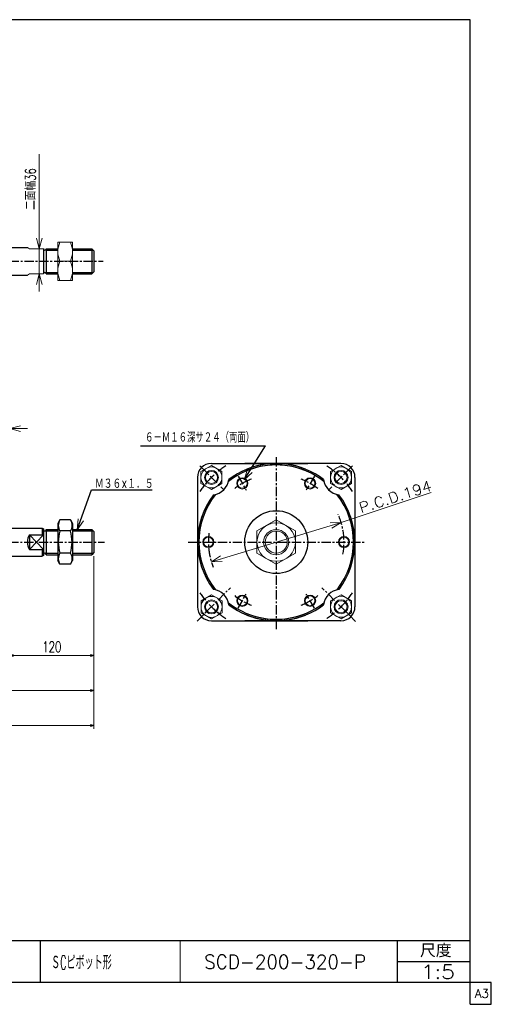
# Model space of a CAD drawing. Header units: millimetres. Extents: x -985 to 985, y -705 to 705.
# Tile 3 of 3: x 311 to 985, y -705 to 705. Entities that reach past the tile are written whole.
import ezdxf
from ezdxf.enums import TextEntityAlignment as Align

# ---------------------------------------------------------------- set-up
doc = ezdxf.new("R2010")
doc.units = ezdxf.units.MM
doc.header["$LTSCALE"] = 0.416667
doc.linetypes.add('CENTER', pattern=[50.8, 31.75, -6.35, 6.35, -6.35])
doc.layers.add('ZUWAKU', color=7, linetype='Continuous')
doc.styles.add('dcStyle0', font='txt.shx', dxfattribs={"width": 0.714286, "bigfont": 'bigfont'})
doc.dimstyles.new('DaDimRotatedStyle', dxfattribs={"dimtxt": 15, "dimasz": 5.000003, "dimexe": 4.999855, "dimexo": 1.666667, "dimgap": 5, "dimtad": 3, "dimdsep": 46, "dimtxsty": 'dcStyle0', "dimblk1": 'OPEN30', "dimblk2": 'OPEN30', "dimsah": 1, "dimcen": 0.09, "dimclrd": 4, "dimclre": 4, "dimclrt": 4, "dimadec": 0, "dimazin": 2, "dimtfac": 1, "dimtdec": 4, "dimtmove": 0, "dimatfit": 0, "dimfxl": 1, "dimarcsym": 0})

# ---------------------------------------------------------------- blocks, each defined once
blk = doc.blocks.new('DC_GROUP_Φ200_1')
at = {"color": 4, "linetype": 'Continuous', "lineweight": 18}
for p, q in [((631.8, 46.2), (636.3, 61.1)), ((631.8, 46.2), (639.7, 58.9)), ((643.1, 56.8), (631.8, 46.2))]:
    blk.add_line(p, q, dxfattribs=at)
blk = doc.blocks.new('DC_GROUP_Φ200_2')
at = {"color": 4, "linetype": 'Continuous', "lineweight": 18}
for p, q in [((392.7, -25.5), (394, -10)), ((392.7, -25.5), (397.8, -11.3)), ((401.6, -12.7), (392.7, -25.5))]:
    blk.add_line(p, q, dxfattribs=at)
blk = doc.blocks.new('DC_GROUP_Φ200_3')
at = {"color": 4, "linetype": 'Continuous', "lineweight": 18}
for p, q in [((584.7, -71.3), (597.9, -63)), ((584.7, -71.3), (599, -66.9)), ((600.2, -70.7), (584.7, -71.3))]:
    blk.add_line(p, q, dxfattribs=at)
blk = doc.blocks.new('DC_GROUP_Φ200_4')
at = {"color": 4, "linetype": 'Continuous', "lineweight": 18}
for p, q in [((754.6, -15.5), (770.2, -15)), ((770.2, -15), (755.8, -19.3)), ((770.2, -15), (757, -23.2))]:
    blk.add_line(p, q, dxfattribs=at)
blk = doc.blocks.new('DC_GROUP_Φ200_11')
at = {"color": 4, "linetype": 'Continuous', "lineweight": 25}
for p, q in [((368.1, -11.4), (365.1, -16.6)), ((383.1, -11.4), (368.1, -11.4)), ((383.1, -11.4), (386.1, -16.6)), ((365.1, -16.6), (365.1, -69.6)), ((383.1, -27.2), (368.1, -27.2)), ((386.1, -16.6), (386.1, -69.6)), ((368.1, -74.9), (365.1, -69.6)), ((383.1, -59), (368.1, -59)), ((383.1, -74.9), (386.1, -69.6)), ((383.1, -74.9), (368.1, -74.9))]:
    blk.add_line(p, q, dxfattribs=at)
for centre, radius, start, end in [((379.8, -19.3), 14.1, 145.6111, 214.3889), ((371.5, -19.3), 14.1, 325.6111, 34.3889), ((418.2, -43.1), 52.5, 162.4111, 197.5889), ((333, -43.1), 52.5, 342.4111, 17.5889), ((379.8, -66.9), 14.1, 145.6111, 214.3889), ((371.5, -66.9), 14.1, 325.6111, 34.3889)]:
    blk.add_arc(centre, radius, start, end, dxfattribs=at)
blk = doc.blocks.new('DC_GROUP_Φ200_21')
at = {"color": 4, "linetype": 'Continuous', "lineweight": 18}
for p, q in [((338.6, 377), (334.6, 392)), ((342.7, 392), (338.6, 377)), ((338.6, 377), (338.6, 392))]:
    blk.add_line(p, q, dxfattribs=at)
blk = doc.blocks.new('DC_GROUP_Φ200_22')
at = {"color": 4, "linetype": 'Continuous', "lineweight": 18}
for p, q in [((334.6, 326), (338.6, 341)), ((338.6, 341), (342.7, 326)), ((338.6, 341), (338.6, 326))]:
    blk.add_line(p, q, dxfattribs=at)
blk = doc.blocks.new('DC_GROUP_Φ200_20')
at = {"color": 4, "linetype": 'Continuous', "lineweight": 13}
for p, q in [((338.6, 512.5), (338.6, 377)), ((338.6, 341), (338.6, 377)), ((338.6, 316), (338.6, 341))]:
    blk.add_line(p, q, dxfattribs=at)
at = {"linetype": 'Continuous'}
for name in ['DC_GROUP_Φ200_21', 'DC_GROUP_Φ200_22']:
    blk.add_blockref(name, (0, 0), dxfattribs=at)
at = {"color": 4, "style": 'dcStyle0', "width": 0.714286}
blk.add_text('二面幅36', height=15, rotation=90, dxfattribs=at).set_placement((333.6, 432.5), (333.6, 492.5), align=Align.FIT)
blk = doc.blocks.new('DC_GROUP_Φ200_23')
at = {"color": 4, "linetype": 'Continuous', "lineweight": 13}
for p, q in [((386.1, 386.5), (365.1, 386.5)), ((365.1, 386.5), (365.1, 331.5)), ((386.1, 331.5), (386.1, 386.5)), ((368.1, 359), (383.1, 359)), ((365.1, 331.5), (386.1, 331.5))]:
    blk.add_line(p, q, dxfattribs=at)
for centre, start, end in [((397.7, 372.8), 155.068, 204.932), ((353.5, 372.8), 335.068, 24.932), ((397.7, 345.3), 155.068, 204.932), ((353.5, 345.3), 335.068, 24.932)]:
    blk.add_arc(centre, 32.6, start, end, dxfattribs=at)
blk = doc.blocks.new('DC_GROUP_Φ200_24')
at = {"color": 4, "linetype": 'Continuous', "lineweight": 13}
for p, q in [((677.4, -11.4), (649.9, -27.2)), ((704.9, -27.2), (677.4, -11.4)), ((649.9, -27.2), (649.9, -59)), ((704.9, -59), (704.9, -27.2)), ((649.9, -59), (677.4, -74.9)), ((677.4, -74.9), (704.9, -59))]:
    blk.add_line(p, q, dxfattribs=at)
for radius in [27.5, 18, 15.8]:
    blk.add_circle((677.4, -43.1), radius, dxfattribs=at)
blk = doc.blocks.new('DC_GROUP_Φ200_25')
at = {"color": 4, "linetype": 'Continuous', "lineweight": 13}
for radius in [8, 6.92]:
    blk.add_circle((628.9, 40.9), radius, dxfattribs=at)
blk = doc.blocks.new('DC_GROUP_Φ200_26')
at = {"color": 4, "linetype": 'Continuous', "lineweight": 13}
for radius in [8, 6.92]:
    blk.add_circle((580.4, -43.1), radius, dxfattribs=at)
blk = doc.blocks.new('DC_GROUP_Φ200_27')
at = {"color": 4, "linetype": 'Continuous', "lineweight": 13}
for radius in [8, 6.92]:
    blk.add_circle((628.9, -127.1), radius, dxfattribs=at)
blk = doc.blocks.new('DC_GROUP_Φ200_28')
at = {"color": 4, "linetype": 'Continuous', "lineweight": 13}
for radius in [8, 6.92]:
    blk.add_circle((725.9, -127.1), radius, dxfattribs=at)
blk = doc.blocks.new('DC_GROUP_Φ200_29')
at = {"color": 4, "linetype": 'Continuous', "lineweight": 13}
for radius in [8, 6.92]:
    blk.add_circle((774.4, -43.1), radius, dxfattribs=at)
blk = doc.blocks.new('DC_GROUP_Φ200_30')
at = {"color": 4, "linetype": 'Continuous', "lineweight": 13}
for radius in [8, 6.92]:
    blk.add_circle((725.9, 40.9), radius, dxfattribs=at)
blk = doc.blocks.new('DC_GROUP_Φ200_31')
at = {"color": 4, "linetype": 'Continuous', "lineweight": 13}
for p, q in [((770.1, 66.8), (755.1, 58.2)), ((755.1, 58.2), (755.1, 40.9)), ((785.1, 58.2), (770.1, 66.8)), ((785.1, 40.9), (785.1, 58.2)), ((755.1, 40.9), (770.1, 32.2)), ((770.1, 32.2), (785.1, 40.9))]:
    blk.add_line(p, q, dxfattribs=at)
for radius in [15, 10, 8.65]:
    blk.add_circle((770.1, 49.5), radius, dxfattribs=at)
blk = doc.blocks.new('DC_GROUP_Φ200_32')
at = {"color": 4, "linetype": 'Continuous', "lineweight": 13}
for p, q in [((770.1, -118.4), (755.1, -127.1)), ((785.1, -127.1), (770.1, -118.4)), ((755.1, -127.1), (755.1, -144.4)), ((785.1, -144.4), (785.1, -127.1)), ((755.1, -144.4), (770.1, -153.1)), ((770.1, -153.1), (785.1, -144.4))]:
    blk.add_line(p, q, dxfattribs=at)
for radius in [15, 10, 8.65]:
    blk.add_circle((770.1, -135.7), radius, dxfattribs=at)
blk = doc.blocks.new('DC_GROUP_Φ200_33')
at = {"color": 4, "linetype": 'Continuous', "lineweight": 13}
for p, q in [((584.9, -118.6), (569.9, -127.2)), ((599.9, -127.2), (584.9, -118.6)), ((569.9, -127.2), (569.9, -144.5)), ((599.9, -144.5), (599.9, -127.2)), ((569.9, -144.5), (584.9, -153.2)), ((584.9, -153.2), (599.9, -144.5))]:
    blk.add_line(p, q, dxfattribs=at)
for radius in [15, 10, 8.65]:
    blk.add_circle((584.9, -135.9), radius, dxfattribs=at)
blk = doc.blocks.new('DC_GROUP_Φ200_34')
at = {"color": 4, "linetype": 'Continuous', "lineweight": 13}
for p, q in [((584.8, 66.8), (569.8, 58.2)), ((569.8, 58.2), (569.8, 40.9)), ((599.8, 58.2), (584.8, 66.8)), ((599.8, 40.9), (599.8, 58.2)), ((569.8, 40.9), (584.8, 32.2)), ((584.8, 32.2), (599.8, 40.9))]:
    blk.add_line(p, q, dxfattribs=at)
for radius in [15, 10, 8.65]:
    blk.add_circle((584.8, 49.5), radius, dxfattribs=at)
blk = doc.blocks.new('DC_GROUP_Φ200_36')
at = {"color": 4, "linetype": 'Continuous', "lineweight": 18}
for p, q in [((296.5, 119.4), (311.5, 123.4)), ((311.5, 115.4), (296.5, 119.4)), ((296.5, 119.4), (311.5, 119.4))]:
    blk.add_line(p, q, dxfattribs=at)
blk = doc.blocks.new('DC_GROUP_Φ200_37')
at = {"color": 4, "linetype": 'Continuous', "lineweight": 18}
for p, q in [((257.5, 123.4), (272.5, 119.4)), ((272.5, 119.4), (257.5, 115.4)), ((272.5, 119.4), (257.5, 119.4))]:
    blk.add_line(p, q, dxfattribs=at)
blk = doc.blocks.new('DC_GROUP_Φ200_35')
at = {"color": 4, "linetype": 'Continuous', "lineweight": 13}
for p, q in [((247.5, 119.4), (272.5, 119.4)), ((272.5, 80.9), (272.5, 124.4)), ((272.5, 119.4), (296.5, 119.4)), ((296.5, 72.4), (296.5, 124.4)), ((321.5, 119.4), (296.5, 119.4))]:
    blk.add_line(p, q, dxfattribs=at)
at = {"linetype": 'Continuous'}
for name in ['DC_GROUP_Φ200_37', 'DC_GROUP_Φ200_36']:
    blk.add_blockref(name, (0, 0), dxfattribs=at)
at = {"color": 4, "style": 'dcStyle0', "width": 0.8}
blk.add_text('24', height=15, dxfattribs=at).set_placement((272.5, 124.4), (296.5, 124.4), align=Align.FIT)
blk = doc.blocks.new('_OPEN30')
at = {"color": 0, "linetype": 'ByBlock', "lineweight": -2}
for p, q in [((-1, 0.267949), (0, 0)), ((0, 0), (-1, -0.267949)), ((0, 0), (-1, 0))]:
    blk.add_line(p, q, dxfattribs=at)
blk = doc.blocks.new('*D66')
at = {"color": 4, "linetype": 'Continuous', "lineweight": 13}
for p, q in [((416.5, -63.1), (416.5, -210.6)), ((296.5, -158.6), (296.5, -210.6)), ((296.5, -205.6), (416.5, -205.6))]:
    blk.add_line(p, q, dxfattribs=at)
at = {"color": 4, "xscale": 5.000004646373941, "yscale": 4.999982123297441}
for p, rotation in [((296.5, -205.6), 180), ((416.5, -205.6), 360)]:
    blk.add_blockref('_OPEN30', p, dxfattribs=dict(at, rotation=rotation))
at = {"color": 4, "insert": (356.5, -200.6), "char_height": 15, "width": 60.938, "attachment_point": 8, "style": 'dcStyle0'}
blk.add_mtext('\\T1.00;120', dxfattribs=at)
blk = doc.blocks.new('*D67')
at = {"color": 4, "linetype": 'Continuous', "lineweight": 13}
for p, q in [((416.5, -63.1), (416.5, -260.6)), ((-315.5, -158.6), (-315.5, -260.6)), ((-315.5, -255.6), (416.5, -255.6))]:
    blk.add_line(p, q, dxfattribs=at)
at = {"color": 4, "xscale": 5.000004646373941, "yscale": 4.999982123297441}
for p, rotation in [((-315.5, -255.6), 180), ((416.5, -255.6), 360)]:
    blk.add_blockref('_OPEN30', p, dxfattribs=dict(at, rotation=rotation))
at = {"color": 4, "insert": (50.5, -250.6), "char_height": 15, "width": 32.812, "attachment_point": 8, "style": 'dcStyle0'}
blk.add_mtext('\\T1.00;B', dxfattribs=at)
blk = doc.blocks.new('*D69')
at = {"color": 4, "linetype": 'Continuous', "lineweight": 13}
for p, q in [((416.5, -68.1), (416.5, -310.6)), ((-400.5, -83.6), (-400.5, -310.6)), ((-400.5, -305.6), (416.5, -305.6))]:
    blk.add_line(p, q, dxfattribs=at)
at = {"color": 4, "xscale": 5.000004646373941, "yscale": 4.999982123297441}
for p, rotation in [((-400.5, -305.6), 180), ((416.5, -305.6), 360)]:
    blk.add_blockref('_OPEN30', p, dxfattribs=dict(at, rotation=rotation))
at = {"color": 4, "insert": (8, -300.6), "char_height": 15, "width": 32.812, "attachment_point": 8, "style": 'dcStyle0'}
blk.add_mtext('\\T1.00;C', dxfattribs=at)

msp = doc.modelspace()

# ---------------------------------------------------------------- linework, layer by layer
at = {"color": 4, "linetype": 'Continuous', "lineweight": 25}
for p, q in [((299.537, 379.006), (321.497, 379.006)), ((344.537, 377.117), (344.537, 341.006)), ((348.537, 377.006), (365.116, 377.006)), ((348.537, 377.006), (348.537, 341.006)), ((348.537, 375.006), (365.116, 375.006)), ((386.116, 377.006), (413.537, 377.006)), ((386.116, 375.006), (415.537, 375.006)), ((416.537, 374.006), (413.537, 377.006)), ((413.537, 377.006), (413.537, 341.006)), ((416.537, 374.006), (416.537, 344.006)), ((299.537, 339.006), (321.497, 339.006)), ((348.537, 343.006), (365.116, 343.006)), ((348.537, 341.006), (365.116, 341.006)), ((386.116, 343.006), (415.537, 343.006)), ((386.116, 341.006), (413.537, 341.006)), ((416.537, 344.006), (413.537, 341.006)), ((483.186, 94.812), (662.012, 94.812)), ((631.757, 46.193), (662.012, 94.812)), ((584.789, 69.385), (722.42, 69.385)), ((770.051, 69.385), (632.42, 69.385)), ((564.92, 49.516), (564.92, -135.615)), ((789.92, 49.516), (789.92, -135.615)), ((392.707, -25.457), (413.315, 31.976)), ((413.315, 31.976), (500.242, 31.976)), ((299.537, -23.115), (342.537, -23.115)), ((342.537, -23.115), (342.537, -32.515)), ((342.537, -23.115), (344.537, -24.048)), ((344.537, -24.048), (344.537, -62.182)), ((344.537, -25.004), (344.537, -62.182)), ((348.537, -25.115), (365.116, -25.115)), ((348.537, -25.115), (348.537, -61.115)), ((348.537, -27.115), (365.116, -27.115)), ((386.116, -25.115), (413.537, -25.115)), ((386.116, -27.115), (415.537, -27.115)), ((416.537, -28.115), (413.537, -25.115)), ((413.537, -25.115), (413.537, -61.115)), ((416.537, -28.115), (416.537, -58.115)), ((324.537, -32.515), (324.537, -53.715)), ((324.537, -32.515), (344.537, -32.515)), ((324.537, -32.515), (344.537, -53.715)), ((344.537, -32.515), (324.537, -53.715)), ((324.537, -53.715), (344.537, -53.715)), ((342.537, -53.715), (342.537, -63.115)), ((299.537, -63.115), (342.537, -63.115)), ((344.537, -62.182), (342.537, -63.115)), ((348.537, -59.115), (365.116, -59.115)), ((348.537, -61.115), (365.116, -61.115)), ((386.116, -59.115), (415.537, -59.115)), ((386.116, -61.115), (413.537, -61.115)), ((416.537, -58.115), (413.537, -61.115)), ((584.789, -155.615), (722.42, -155.615)), ((770.051, -155.615), (632.42, -155.615))]:
    msp.add_line(p, q, dxfattribs=at)
at = {"color": 4, "linetype": 'Continuous', "lineweight": 13}
for p, q in [((321.497, 379.006), (324.537, 377.006)), ((324.537, 377.006), (344.537, 377.006)), ((365.116, 377.006), (365.116, 341.006)), ((324.537, 341.006), (321.497, 339.006)), ((324.537, 341.006), (344.537, 341.006)), ((770.169, -14.98), (898.956, 28.003)), ((584.671, -71.25), (770.169, -14.98))]:
    msp.add_line(p, q, dxfattribs=at)
at = {"color": 4, "linetype": 'CENTER', "lineweight": 25}
for p, q in [((-444.667, 359.006), (429.727, 359.006)), ((677.42, 78.343), (677.42, -169.003)), ((568.14, 66.165), (602.393, 31.912)), ((786.701, 66.165), (752.447, 31.912)), ((622.866, 51.376), (634.47, 31.277)), ((731.974, 51.376), (720.37, 31.277)), ((-445.14, -43.115), (431.776, -43.115)), ((551.698, -43.115), (804.562, -43.115)), ((564.378, -156.157), (612.121, -108.415)), ((790.939, -156.634), (742.72, -108.415)), ((622.866, -137.606), (634.47, -117.507)), ((731.974, -137.606), (720.37, -117.507))]:
    msp.add_line(p, q, dxfattribs=at)
at = {"color": 4, "linetype": 'Continuous', "lineweight": 25}
msp.add_circle((677.42, -43.115), 45, dxfattribs=at)
for centre, radius, start, end in [((346.537, 377.006), 2, 176.195233, 0), ((346.537, 341.006), 2, 0, 180), ((584.789, 49.516), 20, 90, 180), ((677.42, -43.115), 110.5, 68.198591, 128.181732), ((677.42, -43.115), 112.5, 68.198591, 127.057453), ((677.42, -43.115), 112.5, 52.942547, 111.801409), ((677.42, -43.115), 110.5, 51.818268, 111.801409), ((770.051, 49.516), 20, 0, 90), ((584.789, 49.516), 25, 276.551551, 353.448449), ((770.051, 49.516), 25, 186.551551, 263.448449), ((677.42, -43.115), 112.5, 142.942547, 216.956384), ((677.42, -43.115), 110.5, 141.818268, 218.051913), ((677.42, -43.115), 110.5, 321.948087, 38.181732), ((677.42, -43.115), 112.5, 323.043616, 37.057453), ((346.537, -25.115), 2, 176.195233, 0), ((341.497, -43.115), 20, 147.994545, 212.005455), ((346.537, -61.115), 2, 0, 180), ((584.789, -135.746), 25, 6.551551, 83.448449), ((770.051, -135.746), 25, 96.551551, 173.448449), ((584.789, -135.746), 20, 180, 270), ((677.42, -43.115), 110.5, 231.818268, 291.801409), ((677.42, -43.115), 112.5, 232.942547, 291.801409), ((677.42, -43.115), 112.5, 248.198591, 307.057453), ((677.42, -43.115), 110.5, 248.198591, 308.181732), ((770.051, -135.746), 20, 270, 360)]:
    msp.add_arc(centre, radius, start, end, dxfattribs=at)
at = {"color": 4, "linetype": 'CENTER', "lineweight": 25}
for radius, start, end in [(131, 123.455708, 146.372638), (131, 33.627362, 56.544292), (97, 111.490368, 127.76944), (97, 52.23056, 68.509632), (97, 349.755359, 24.349848), (97, 172.54003, 201.841002), (131, 213.627362, 236.544292), (97, 232.23056, 248.509632), (97, 291.490368, 307.76944), (131, 303.455708, 326.372638)]:
    msp.add_arc((677.42, -43.115), radius, start, end, dxfattribs=at)
at = {"layer": 'ZUWAKU', "color": 5, "linetype": 'Continuous', "lineweight": 25}
for p, q in [((955, 705), (-985, 705)), ((955, -705), (955, 705)), ((985, -673.75), (-985, -673.75)), ((985, -705), (985, -673.75)), ((955, -705), (985, -705))]:
    msp.add_line(p, q, dxfattribs=at)
at = {"layer": 'ZUWAKU', "color": 4, "linetype": 'Continuous', "lineweight": 25}
for p, q in [((0, -613.75), (955, -613.75)), ((340, -613.75), (340, -673.75)), ((850.675, -673.75), (850.675, -613.75)), ((850.675, -643.75), (955, -643.75))]:
    msp.add_line(p, q, dxfattribs=at)
at = {"layer": 'ZUWAKU', "color": 4, "linetype": 'Continuous', "lineweight": 13}
msp.add_line((540, -613.75), (540, -673.75), dxfattribs=at)

# ---------------------------------------------------------------- block references
at = {"linetype": 'Continuous'}
for name in ['DC_GROUP_Φ200_20', 'DC_GROUP_Φ200_23', 'DC_GROUP_Φ200_35', 'DC_GROUP_Φ200_34', 'DC_GROUP_Φ200_1', 'DC_GROUP_Φ200_31', 'DC_GROUP_Φ200_25', 'DC_GROUP_Φ200_30', 'DC_GROUP_Φ200_11', 'DC_GROUP_Φ200_2', 'DC_GROUP_Φ200_24', 'DC_GROUP_Φ200_4', 'DC_GROUP_Φ200_26', 'DC_GROUP_Φ200_29', 'DC_GROUP_Φ200_3', 'DC_GROUP_Φ200_33', 'DC_GROUP_Φ200_27', 'DC_GROUP_Φ200_28', 'DC_GROUP_Φ200_32']:
    msp.add_blockref(name, (0, 0), dxfattribs=at)

# ---------------------------------------------------------------- texts
at = {"color": 4, "style": 'dcStyle0'}
for s, height, width, p, p2 in [('６－Ｍ１６深サ２４（両面）', 15, 0.666667, (489.874, 99.504), (645.874, 99.504)), ('Ｍ３６×１．５', 15, 0.666667, (418.115, 33.176), (502.115, 33.176)), ('ＳCピボット形', 20, 0.529268, (355.506, -655.084), (442.306, -655.084)), ('SCD-200-320-P', 20, 0.89, (574.418, -653.974), (805.818, -653.974)), ('1:5', 20, 0.8, (884.682, -668.702), (932.682, -668.702))]:
    msp.add_text(s, height=height, dxfattribs=dict(at, width=width)).set_placement(p, p2, align=Align.FIT)
at = {"color": 4, "style": 'dcStyle0', "width": 0.8}
msp.add_text('P.C.D.194', height=15, rotation=17.803033, dxfattribs=at).set_placement((798.715, -1.795), (901.543, 31.225), align=Align.FIT)
at = {"layer": 'ZUWAKU', "color": 4, "style": 'dcStyle0', "width": 0.991667}
msp.add_text('尺度', height=19, dxfattribs=at).set_placement((883.075, -637.65), (928.295, -637.65), align=Align.FIT)
at = {"layer": 'ZUWAKU', "color": 7, "style": 'dcStyle0', "width": 0.8}
msp.add_text('A3', height=12.5, dxfattribs=at).set_placement((961.537, -695.625), (981.537, -695.625), align=Align.FIT)

# ---------------------------------------------------------------- dimensions: what is measured, and where the dimension line sits
at = {"linetype": 'Continuous', "lineweight": 13}
for base, p1, p2, text, picture, middle in [((416.537, -305.615), (-400.463, -81.939), (416.537, -66.448), 'C', '*D69', (8.037, -305.615)), ((416.537, -255.615), (-315.463, -156.948), (416.537, -61.448), 'B', '*D67', (50.537, -255.615))]:
    dim = msp.add_linear_dim(base=base, p1=p1, p2=p2, text=text, dimstyle='DaDimRotatedStyle', override={"dimtxt": 15, "dimasz": 5.000003, "dimexe": 5, "dimexo": 1.666667, "dimgap": 5, "dimtad": 3, "dimtih": 0, "dimtoh": 0, "dimdec": 2, "dimzin": 8, "dimtxsty": 'dcStyle0', "dimblk1": 'OPEN30', "dimblk2": 'OPEN30', "dimsah": 1, "dimclrd": 4, "dimclre": 4, "dimclrt": 4, "dimazin": 2, "dimtofl": 1, "dimatfit": 0, "dimtolj": 0, "dimtzin": 8}, dxfattribs=at)
    dim.commit()
    dim.dimension.update_dxf_attribs({"geometry": picture, "text_midpoint": middle})
dim = msp.add_linear_dim(base=(416.537, -205.615), p1=(296.537, -156.948), p2=(416.537, -61.448), dimstyle='DaDimRotatedStyle', override={"dimtxt": 15, "dimasz": 5.000003, "dimexe": 5, "dimexo": 1.666667, "dimgap": 5, "dimtad": 3, "dimtih": 0, "dimtoh": 0, "dimdec": 2, "dimzin": 8, "dimtxsty": 'dcStyle0', "dimblk1": 'OPEN30', "dimblk2": 'OPEN30', "dimsah": 1, "dimclrd": 4, "dimclre": 4, "dimclrt": 4, "dimazin": 2, "dimtofl": 1, "dimatfit": 0, "dimtolj": 0, "dimtzin": 8}, dxfattribs=at)
dim.commit()
dim.dimension.update_dxf_attribs({"geometry": '*D66', "text_midpoint": (356.537, -205.615)})

doc.saveas('drawing.dxf')
